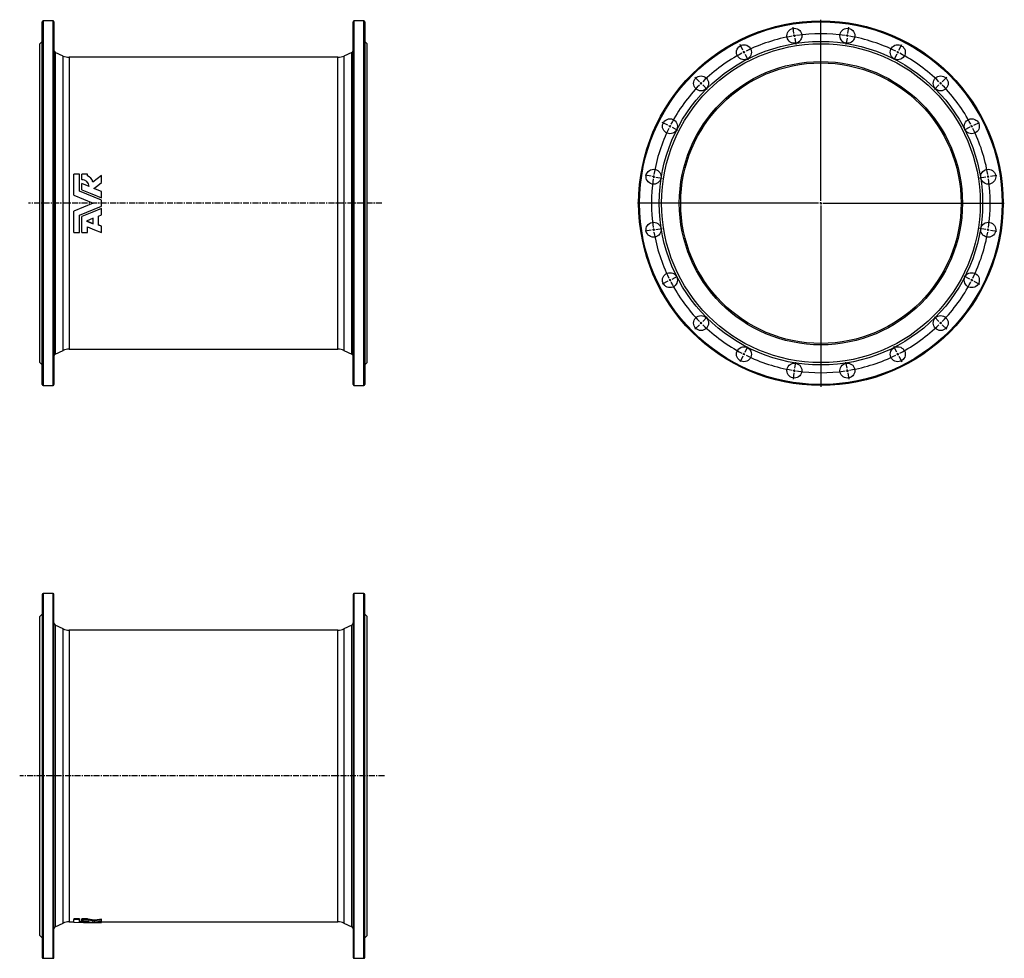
# Model space of a CAD drawing. Extents: x -456 to 1651, y -611 to 1396.
import ezdxf

# ---------------------------------------------------------------- set-up
doc = ezdxf.new("R2010")
doc.units = 0
doc.linetypes.add('CENTERX2', pattern=[20.32, 12.7, -2.54, 2.54, -2.54])
doc.layers.get('0').update_dxf_attribs({"linetype": 'CONTINUOUS'})
doc.layers.add('FORMAT', color=7, linetype='CONTINUOUS')

# ---------------------------------------------------------------- blocks, each defined once
blk = doc.blocks.new('SW_CENTERMARKSYMBOL_0')
at = {"layer": 'FORMAT', "color": 0}
for p, q in [((0, 5), (0, 392.5)), ((-5, 0), (-392.5, 0)), ((0, 0), (-2.5, 0)), ((0, 0), (0, 2.5)), ((0, 0), (0, -2.5)), ((0, 0), (2.5, 0)), ((5, 0), (392.5, 0)), ((0, -5), (0, -392.5))]:
    blk.add_line(p, q, dxfattribs=at)
blk = doc.blocks.new('SW_CENTERMARKSYMBOL_1')
at = {"layer": 'FORMAT', "color": 0}
for p, q in [((198.8, 106.6), (196.7, 120)), ((313.8, 106.6), (315.9, 120)), ((199.6, 101.7), (199.2, 104.2)), ((199.6, 101.7), (200, 99.2)), ((200.4, 96.8), (202.5, 83.4)), ((256.3, -251.3), (256.3, 104.2)), ((312.3, 96.8), (310.1, 83.4)), ((313, 101.7), (312.6, 99.2)), ((313, 101.7), (313.4, 104.2)), ((89.5, 71.1), (83.4, 83.1)), ((91.8, 66.7), (90.6, 68.9)), ((91.8, 66.7), (92.9, 64.4)), ((420.9, 66.7), (419.8, 64.4)), ((420.9, 66.7), (422, 68.9)), ((423.2, 71.1), (429.3, 83.1)), ((94, 62.2), (100.2, 50.2)), ((418.6, 62.2), (412.5, 50.2)), ((-3.5, 3.5), (-13.1, 13.1)), ((0, 0), (-1.8, 1.8)), ((0, 0), (1.8, -1.8)), ((512.7, 0), (510.9, -1.8)), ((512.7, 0), (514.4, 1.8)), ((516.2, 3.5), (525.7, 13.1)), ((3.5, -3.5), (13.1, -13.1)), ((509.1, -3.5), (499.6, -13.1)), ((-71.1, -89.5), (-83.1, -83.4)), ((583.8, -89.5), (595.8, -83.4)), ((-66.7, -91.8), (-68.9, -90.6)), ((-66.7, -91.8), (-64.4, -92.9)), ((-62.2, -94), (-50.2, -100.2)), ((574.9, -94), (562.8, -100.2)), ((579.3, -91.8), (577.1, -92.9)), ((579.3, -91.8), (581.5, -90.6)), ((-106.6, -198.8), (-120, -196.7)), ((-101.7, -199.6), (-104.2, -199.2)), ((-101.7, -199.6), (-99.2, -200)), ((-96.8, -200.4), (-83.4, -202.5)), ((609.4, -200.4), (596.1, -202.5)), ((614.4, -199.6), (611.9, -200)), ((614.4, -199.6), (616.8, -199.2)), ((619.3, -198.8), (632.6, -196.7)), ((251.3, -256.3), (-104.2, -256.3)), ((256.3, -256.3), (253.8, -256.3)), ((256.3, -256.3), (256.3, -253.8)), ((256.3, -256.3), (256.3, -258.8)), ((256.3, -256.3), (258.8, -256.3)), ((256.3, -261.3), (256.3, -616.9)), ((261.3, -256.3), (616.9, -256.3)), ((-106.6, -313.8), (-120, -315.9)), ((-101.7, -313), (-104.2, -313.4)), ((-101.7, -313), (-99.2, -312.6)), ((-96.8, -312.3), (-83.4, -310.1)), ((609.4, -312.3), (596.1, -310.1)), ((614.4, -313), (611.9, -312.6)), ((614.4, -313), (616.8, -313.4)), ((619.3, -313.8), (632.6, -315.9)), ((-66.7, -420.9), (-68.9, -422)), ((-66.7, -420.9), (-64.4, -419.8)), ((-62.2, -418.6), (-50.2, -412.5)), ((574.9, -418.6), (562.8, -412.5)), ((579.3, -420.9), (577.1, -419.8)), ((579.3, -420.9), (581.5, -422)), ((-71.1, -423.2), (-83.1, -429.3)), ((583.8, -423.2), (595.8, -429.3)), ((3.5, -509.1), (13.1, -499.6)), ((509.1, -509.1), (499.6, -499.6)), ((-3.5, -516.2), (-13.1, -525.7)), ((0, -512.7), (-1.8, -514.4)), ((0, -512.7), (1.8, -510.9)), ((512.7, -512.7), (510.9, -510.9)), ((512.7, -512.7), (514.4, -514.4)), ((516.2, -516.2), (525.7, -525.7)), ((94, -574.9), (100.2, -562.8)), ((418.6, -574.9), (412.5, -562.8)), ((89.5, -583.8), (83.4, -595.8)), ((91.8, -579.3), (90.6, -581.5)), ((91.8, -579.3), (92.9, -577.1)), ((420.9, -579.3), (419.8, -577.1)), ((420.9, -579.3), (422, -581.5)), ((423.2, -583.8), (429.3, -595.8)), ((200.4, -609.4), (202.5, -596.1)), ((312.3, -609.4), (310.1, -596.1)), ((198.8, -619.3), (196.7, -632.6)), ((199.6, -614.4), (199.2, -616.8)), ((199.6, -614.4), (200, -611.9)), ((313, -614.4), (312.6, -611.9)), ((313, -614.4), (313.4, -616.8)), ((313.8, -619.3), (315.9, -632.6))]:
    blk.add_line(p, q, dxfattribs=at)
for start, end in [(81.7903, 98.2097), (99.7903, 116.2097), (99, 99.3951), (98.6049, 99), (81, 81.3951), (80.6049, 81), (63.7903, 80.2097), (117.7903, 134.2097), (117, 117.3951), (116.6049, 117), (63, 63.3951), (62.6049, 63), (45.7903, 62.2097), (135, 135.3951), (134.6049, 135), (45, 45.3951), (44.6049, 45), (135.7903, 152.2097), (27.7903, 44.2097), (153.7903, 170.2097), (153, 153.3951), (152.6049, 153), (27, 27.3951), (26.6049, 27), (9.7903, 26.2097), (171.7903, 188.2097), (171, 171.3951), (170.6049, 171), (9, 9.3951), (8.6049, 9), (351.7903, 8.2097), (188.6049, 189), (189, 189.3951), (350.6049, 351), (351, 351.3951), (189.7903, 206.2097), (333.7903, 350.2097), (206.6049, 207), (207, 207.3951), (332.6049, 333), (333, 333.3951), (207.7903, 224.2097), (315.7903, 332.2097), (224.6049, 225), (225, 225.3951), (225.7903, 242.2097), (297.7903, 314.2097), (314.6049, 315), (315, 315.3951), (242.6049, 243), (243, 243.3951), (243.7903, 260.2097), (279.7903, 296.2097), (296.6049, 297), (297, 297.3951), (260.6049, 261), (261, 261.3951), (261.7903, 278.2097), (278.6049, 279), (279, 279.3951)]:
    blk.add_arc((256.3, -256.3), 362.5, start, end, dxfattribs=at)

msp = doc.modelspace()

# ---------------------------------------------------------------- linework, layer by layer
at = {"color": 7, "linetype": 'CONTINUOUS'}
for p, q in [((-407.9, 615.9), (-407.9, 1391.9)), ((-384.9, 1393.9), (-405.9, 1393.9)), ((-382.9, 1391.9), (-382.9, 1003.9)), ((257.1, 615.9), (257.1, 1391.9)), ((280.1, 1393.9), (259.1, 1393.9)), ((282.1, 1391.9), (282.1, 1003.9)), ((-407.9, 1349.9), (-412.9, 1344.9)), ((287.1, 1344.9), (282.1, 1349.9)), ((-412.9, 1003.9), (-412.9, 1344.9)), ((287.1, 1003.9), (287.1, 1344.9)), ((-363.2, 1318.7), (-380, 1326.5)), ((224.8, 1315.9), (-350.5, 1315.9)), ((254.3, 1326.5), (237.4, 1318.7)), ((-340.5, 1020.9), (-340.5, 1066.2)), ((-328.1, 1066.2), (-340.5, 1066.2)), ((-328.1, 1029.4), (-328.1, 1066.2)), ((-311.5, 1066.2), (-323.4, 1066.2)), ((-323.4, 1054.5), (-323.4, 1066.2)), ((-323.4, 1054.5), (-323.4, 1054.2)), ((-311.5, 1062.7), (-311.5, 1066.2)), ((-280.9, 1048), (-280.9, 1063.3)), ((-323.4, 1032.6), (-323.4, 1045.9)), ((-307.9, 1039.6), (-323.4, 1045.9)), ((-323.4, 1032.6), (-323.4, 1032.4)), ((-280.9, 1028.6), (-297.6, 1035.4)), ((-280.9, 1048), (-280.9, 1047.8)), ((-340.5, 1020.8), (-340.5, 1020.9)), ((-280.9, 1015.3), (-280.9, 1028.6)), ((-280.9, 1015.3), (-280.9, 1015.2)), ((-412.9, 662.9), (-412.9, 1003.9)), ((-382.9, 1003.9), (-382.9, 615.9)), ((-280.9, 997.6), (-280.9, 1010.1)), ((-280.9, 992.5), (-280.9, 992.4)), ((-280.9, 979.1), (-280.9, 992.4)), ((282.1, 1003.9), (282.1, 615.9)), ((287.1, 662.9), (287.1, 1003.9)), ((-340.5, 986.9), (-340.5, 986.8)), ((-340.5, 941.5), (-340.5, 986.8)), ((-328.1, 941.5), (-328.1, 978.3)), ((-323.4, 975.3), (-323.4, 975.1)), ((-323.4, 941.5), (-323.4, 975.1)), ((-298.8, 971.8), (-313.6, 965.8)), ((-298.8, 960.1), (-298.8, 971.8)), ((-287.5, 976.4), (-280.9, 979.1)), ((-287.5, 957), (-287.5, 976.4)), ((-313.6, 965.8), (-298.8, 960.1)), ((-313.4, 965.9), (-298.8, 960.3)), ((-311.5, 941.5), (-311.5, 953)), ((-280.9, 954.8), (-287.5, 957.3)), ((-280.9, 954.5), (-287.5, 957)), ((-280.9, 954.8), (-280.9, 954.5)), ((-280.9, 941.5), (-280.9, 954.5)), ((-340.5, 941.5), (-328.1, 941.5)), ((-323.4, 941.5), (-311.5, 941.5)), ((-380, 681.2), (-363.2, 689)), ((-350.5, 691.9), (224.8, 691.9)), ((237.4, 689), (254.3, 681.2)), ((-412.9, 662.9), (-407.9, 657.9)), ((282.1, 657.9), (287.1, 662.9)), ((-405.9, 613.9), (-384.9, 613.9)), ((259.1, 613.9), (280.1, 613.9)), ((-384.9, 168.8), (-405.9, 168.8)), ((280.1, 168.8), (259.1, 168.8)), ((-407.9, 166.8), (-407.9, -609.2)), ((-382.9, -609.2), (-382.9, 166.8)), ((257.1, 166.8), (257.1, -609.2)), ((282.1, -609.2), (282.1, 166.8)), ((-407.9, 124.8), (-412.9, 119.8)), ((-412.9, -562.2), (-412.9, 119.8)), ((287.1, 119.8), (282.1, 124.8)), ((287.1, -562.2), (287.1, 119.8)), ((-363.2, 93.7), (-380, 101.5)), ((224.8, 90.8), (-350.5, 90.8)), ((254.3, 101.5), (237.4, 93.7)), ((-380, -543.8), (-363.2, -536)), ((-350.5, -533.2), (-340.5, -533.2)), ((-328.1, -526.9), (-340.5, -526.9)), ((-340.5, -526.9), (-340.5, -528.4)), ((-328.1, -528.4), (-340.5, -528.4)), ((-340.5, -534.2), (-340.5, -528.4)), ((-328.1, -526.9), (-328.1, -528.4)), ((-328.1, -533.6), (-328.1, -528.4)), ((-323.4, -532.3), (-328.1, -532.1)), ((-311.5, -526.9), (-323.4, -526.9)), ((-323.4, -528.4), (-323.4, -526.9)), ((-311.5, -528.4), (-323.4, -528.4)), ((-323.4, -530.5), (-323.4, -528.4)), ((-323.4, -531.8), (-323.4, -530.5)), ((-323.4, -533.3), (-323.4, -531.8)), ((-307.9, -532.6), (-323.4, -531.8)), ((-311.5, -528.4), (-311.5, -526.9)), ((-311.5, -529.1), (-311.5, -528.4)), ((-299.8, -531.4), (-299.8, -529.9)), ((-298.8, -534.7), (-280.9, -534.7)), ((-280.9, -533.7), (-297.6, -533.1)), ((-280.9, -532.2), (-285.7, -532)), ((-280.9, -529), (-280.9, -527.5)), ((-280.9, -531.5), (-280.9, -529)), ((-280.9, -533.7), (-280.9, -532.2)), ((-280.9, -533.2), (224.8, -533.2)), ((-280.9, -534.4), (-280.9, -533.7)), ((-280.9, -534.4), (-280.9, -534.6)), ((-280.9, -534.7), (-280.9, -534.6)), ((237.4, -536), (254.3, -543.8)), ((-412.9, -562.2), (-407.9, -567.2)), ((282.1, -567.2), (287.1, -562.2)), ((-405.9, -611.2), (-384.9, -611.2)), ((259.1, -611.2), (280.1, -611.2))]:
    msp.add_line(p, q, dxfattribs=at)
at = {"color": 8, "linetype": 'CONTINUOUS'}
for p, q in [((-405.9, 1393.9), (-405.9, 613.9)), ((-384.9, 1003.9), (-384.9, 1393.9)), ((259.1, 1393.9), (259.1, 613.9)), ((280.1, 1003.9), (280.1, 1393.9)), ((-380, 1326.5), (-380, 1003.9)), ((-363.2, 1003.9), (-363.2, 1318.7)), ((-350.5, 1315.9), (-350.5, 1003.9)), ((224.8, 1003.9), (224.8, 1315.9)), ((237.4, 1318.7), (237.4, 689)), ((254.3, 681.2), (254.3, 1326.5)), ((-384.9, 613.9), (-384.9, 1003.9)), ((-380, 1003.9), (-380, 681.2)), ((-363.2, 689), (-363.2, 1003.9)), ((-350.5, 1003.9), (-350.5, 691.9)), ((224.8, 691.9), (224.8, 1003.9)), ((280.1, 613.9), (280.1, 1003.9)), ((-405.9, 168.8), (-405.9, -611.2)), ((-384.9, -611.2), (-384.9, 168.8)), ((259.1, 168.8), (259.1, -611.2)), ((280.1, -611.2), (280.1, 168.8)), ((-380, 101.5), (-380, -543.8)), ((-363.2, -536), (-363.2, 93.7)), ((-350.5, 90.8), (-350.5, -533.2)), ((224.8, -533.2), (224.8, 90.8)), ((237.4, 93.7), (237.4, -536)), ((254.3, -543.8), (254.3, 101.5))]:
    msp.add_line(p, q, dxfattribs=at)
at = {"color": 7, "linetype": 'CONTINUOUS', "flags": 128}
for points in [[(-280.9, 1063.3), (-290.4, 1056.3), (-299.8, 1049.2)], [(-323.4, 1032.6), (-302.2, 1023.9), (-280.9, 1015.3)], [(-323.4, 1032.4), (-302.2, 1023.8), (-280.9, 1015.2)], [(-297.6, 1035.4), (-289.3, 1041.7), (-280.9, 1048)], [(-297.5, 1035.4), (-289.3, 1041.5), (-280.9, 1047.8)], [(-340.5, 1020.9), (-319.6, 1012.4), (-298.8, 1003.9)], [(-340.5, 1020.8), (-319.6, 1012.3), (-298.8, 1003.9)], [(-280.9, 1010.1), (-296.7, 1016.5), (-312.4, 1023), (-328.1, 1029.4)], [(-298.8, 1003.9), (-319.6, 995.3), (-340.5, 986.8)], [(-298.8, 1003.9), (-319.6, 995.4), (-340.5, 986.9)], [(-328.1, 978.3), (-312.4, 984.7), (-296.7, 991.2), (-280.9, 997.6)], [(-280.9, 992.5), (-302.2, 983.9), (-323.4, 975.3)], [(-280.9, 992.4), (-302.2, 983.8), (-323.4, 975.1)], [(-311.5, 953), (-296.2, 947.2), (-280.9, 941.5)], [(-340.5, -534.2), (-319.6, -534.5), (-298.8, -534.7)], [(-280.9, -534.6), (-296.7, -534.4), (-312.4, -534.1), (-328.1, -533.6)], [(-323.4, -530.5), (-321.8, -530.6), (-320.3, -530.6), (-318.7, -530.7), (-317, -530.8), (-315.5, -530.9), (-314.1, -531), (-312.7, -531.2), (-311.6, -531.4), (-310.5, -531.6), (-309.6, -531.8), (-308.9, -532), (-308.4, -532.2), (-308.1, -532.4), (-307.9, -532.6)], [(-323.4, -533.3), (-302.2, -534), (-280.9, -534.4)], [(-299.8, -529.9), (-300.2, -529.7), (-300.7, -529.4), (-301.5, -529.1), (-302.5, -528.9), (-303.8, -528.6), (-305.2, -528.3), (-306.8, -528.1), (-308.5, -527.9), (-310, -527.7), (-311.5, -527.6)], [(-299.8, -531.4), (-300.2, -531.1), (-300.7, -530.9), (-301.5, -530.6), (-302.6, -530.3), (-303.8, -530.1), (-305.2, -529.8), (-306.9, -529.5), (-308.6, -529.3), (-310, -529.2), (-311.5, -529.1)], [(-280.9, -527.5), (-290.4, -528.8), (-299.8, -529.9)], [(-280.9, -529), (-290.4, -530.2), (-299.8, -531.4)], [(-297.6, -533.1), (-289.3, -532.4), (-280.9, -531.5)]]:
    msp.add_lwpolyline(points, dxfattribs=at)
at = {"color": 7, "linetype": 'CONTINUOUS'}
for centre, radius in [((1258.2, 1003.9), 390), ((1201.5, 1361.9), 16), ((1314.9, 1361.9), 16), ((1258.2, 1003.9), 346), ((1258.2, 1003.9), 341), ((1093.6, 1326.8), 16), ((1422.7, 1326.8), 16), ((1258.2, 1003.9), 303), ((1258.2, 1003.9), 300), ((1001.8, 1260.2), 16), ((1514.5, 1260.2), 16), ((935.2, 1168.4), 16), ((1581.1, 1168.4), 16), ((900.1, 1060.6), 16), ((1616.2, 1060.6), 16), ((900.1, 947.1), 16), ((1616.2, 947.1), 16), ((935.2, 839.3), 16), ((1581.1, 839.3), 16), ((1001.8, 747.5), 16), ((1514.5, 747.5), 16), ((1093.6, 680.9), 16), ((1422.7, 680.9), 16), ((1201.5, 645.8), 16), ((1314.9, 645.8), 16)]:
    msp.add_circle(centre, radius, dxfattribs=at)
at = {"color": 8, "linetype": 'CONTINUOUS'}
msp.add_circle((1258.2, 1003.9), 388, dxfattribs=at)
at = {"color": 7, "linetype": 'CONTINUOUS'}
for centre, radius, start, end in [((-405.9, 1391.9), 2, 90, 180), ((-384.9, 1391.9), 2, 0, 90), ((259.1, 1391.9), 2, 90, 180), ((280.1, 1391.9), 2, 0, 90), ((-377.9, 1331), 5, 180, 245), ((252.1, 1331), 5, 295, 0), ((-350.5, 1345.9), 30, 245, 270), ((224.8, 1345.9), 30, 270, 295), ((-323.3, 1039), 15.4, 2.1558, 90.1762), ((-323.3, 1038.8), 15.4, 2.8898, 90.3462), ((-318, 1045.3), 18.6, 12.1344, 69.4587), ((-377.9, 676.7), 5, 115, 180), ((-350.5, 661.9), 30, 90, 115), ((224.8, 661.9), 30, 65, 90), ((252.1, 676.7), 5, 0, 65), ((-405.9, 615.9), 2, 180, 270), ((-384.9, 615.9), 2, 270, 0), ((259.1, 615.9), 2, 180, 270), ((280.1, 615.9), 2, 270, 0), ((-405.9, 166.8), 2, 90, 180), ((-384.9, 166.8), 2, 0, 90), ((259.1, 166.8), 2, 90, 180), ((280.1, 166.8), 2, 0, 90), ((-377.9, 106), 5, 180, 245), ((252.1, 106), 5, 295, 0), ((-350.5, 120.8), 30, 245, 270), ((224.8, 120.8), 30, 270, 295), ((-377.9, -548.3), 5, 115, 180), ((-350.5, -563.2), 30, 90, 115), ((224.8, -563.2), 30, 65, 90), ((252.1, -548.3), 5, 0, 65), ((-405.9, -609.2), 2, 180, 270), ((-384.9, -609.2), 2, 270, 0), ((259.1, -609.2), 2, 180, 270), ((280.1, -609.2), 2, 270, 0)]:
    msp.add_arc(centre, radius, start, end, dxfattribs=at)
at = {"layer": 'FORMAT', "linetype": 'CENTERX2'}
for p, q in [((318.8, 1003.9), (-437.6, 1003.9)), ((324.2, -221.2), (-456.3, -221.2))]:
    msp.add_line(p, q, dxfattribs=at)

# ---------------------------------------------------------------- block references
at = {"layer": 'FORMAT'}
for name, p in [('SW_CENTERMARKSYMBOL_0', (1258.2, 1003.9)), ('SW_CENTERMARKSYMBOL_1', (1001.8, 1260.2))]:
    msp.add_blockref(name, p, dxfattribs=at)

doc.saveas('drawing.dxf')
